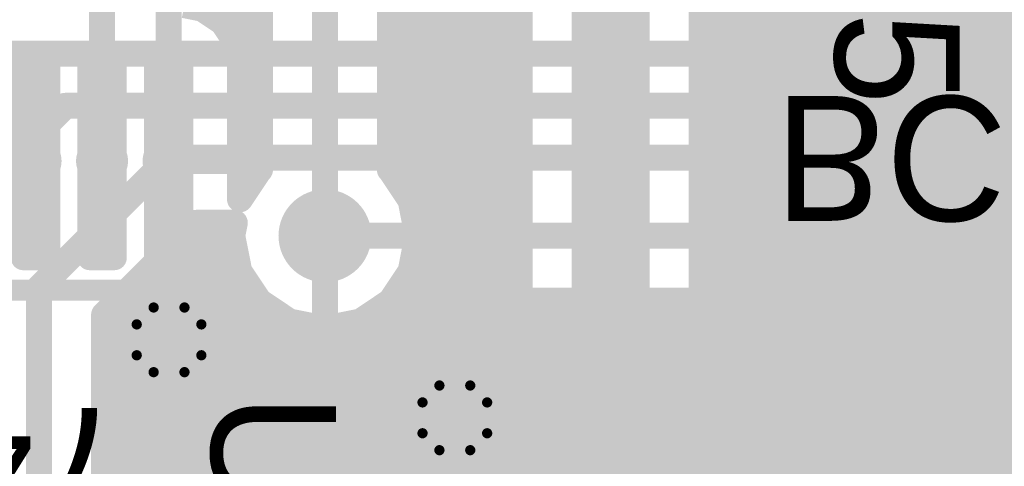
# Model space of a CAD drawing. Extents: x 90 to 214, y 61 to 300.
# Tile 51 of 62: x 140.78 to 150.41, y 115.86 to 120.22. Entities that reach past the tile are written whole.
import ezdxf

# ---------------------------------------------------------------- set-up
doc = ezdxf.new("R2010")
doc.units = 0
for name, color, linetype in [('Bot_Mask', 5, 'CONTINUOUS'), ('Bot_Silk', 7, 'CONTINUOUS'), ('Bottom', 2, 'CONTINUOUS'), ('GND', 12, 'CONTINUOUS'), ('PWR', 14, 'CONTINUOUS'), ('Top', 1, 'CONTINUOUS'), ('Top_Mask', 4, 'CONTINUOUS'), ('Top_Silk', 6, 'CONTINUOUS')]:
    doc.layers.add(name, color=color, linetype=linetype)

# ---------------------------------------------------------------- blocks, each defined once
blk = doc.blocks.new('UNIT_DISC')
at = {"linetype": 'CONTINUOUS', "const_width": 0.5}
blk.add_lwpolyline([(0.25, 0, 1), (-0.25, 0, 1)], format="xyb", close=True, dxfattribs=at)
blk = doc.blocks.new('SHAPE_EL_300_300_0_0_0_0')
at = {"xscale": 0.762, "yscale": 0.762, "zscale": 0.762}
blk.add_blockref('UNIT_DISC', (0, 0), dxfattribs=at)
blk = doc.blocks.new('SHAPE_EL_340_340_0_0_0_0')
at = {"xscale": 0.8636, "yscale": 0.8636, "zscale": 0.8636}
blk.add_blockref('UNIT_DISC', (0, 0), dxfattribs=at)
blk = doc.blocks.new('SHAPE_TH45_314_236_52_0_0_0')
at = {"linetype": 'CONTINUOUS', "const_width": 0.1}
for points in [[(0.15068, 0.3159, 0.2262769), (-0.15068, 0.3159, 0.2262769)], [(-0.3159, 0.15068, 0.2262769), (-0.3159, -0.15068, 0.2262769)], [(0.3159, -0.15068, 0.2262769), (0.3159, 0.15068, 0.2262769)], [(-0.15068, -0.3159, 0.2262769), (0.15068, -0.3159, 0.2262769)]]:
    blk.add_lwpolyline(points, format="xyb", dxfattribs=at)
at = {"xscale": 0.1, "yscale": 0.1, "zscale": 0.1}
for p in [(-0.15068, 0.3159), (0.15068, 0.3159), (-0.3159, 0.15068), (0.3159, 0.15068), (-0.3159, -0.15068), (0.3159, -0.15068), (-0.15068, -0.3159), (0.15068, -0.3159)]:
    blk.add_blockref('UNIT_DISC', p, dxfattribs=at)
blk = doc.blocks.new('SHAPE_EL_357_357_0_0_0_0')
at = {"xscale": 0.908, "yscale": 0.908, "zscale": 0.908}
blk.add_blockref('UNIT_DISC', (0, 0), dxfattribs=at)
blk = doc.blocks.new('V_EX30Y30D0_4A242')
at = {"layer": 'Bot_Mask'}
blk.add_blockref('SHAPE_EL_340_340_0_0_0_0', (0, 0), dxfattribs=at)
at = {"layer": 'Bottom'}
blk.add_blockref('SHAPE_EL_300_300_0_0_0_0', (0, 0), dxfattribs=at)
at = {"layer": 'GND'}
blk.add_blockref('SHAPE_TH45_314_236_52_0_0_0', (0, 0), dxfattribs=at)
at = {"layer": 'PWR'}
blk.add_blockref('SHAPE_EL_357_357_0_0_0_0', (0, 0), dxfattribs=at)
at = {"layer": 'Top'}
blk.add_blockref('SHAPE_EL_300_300_0_0_0_0', (0, 0), dxfattribs=at)
at = {"layer": 'Top_Mask'}
blk.add_blockref('SHAPE_EL_340_340_0_0_0_0', (0, 0), dxfattribs=at)
blk = doc.blocks.new('V_EX30Y30D0_4A53')
at = {"layer": 'Bot_Mask'}
blk.add_blockref('SHAPE_EL_340_340_0_0_0_0', (0, 0), dxfattribs=at)
at = {"layer": 'Bottom'}
blk.add_blockref('SHAPE_EL_300_300_0_0_0_0', (0, 0), dxfattribs=at)
at = {"layer": 'GND'}
blk.add_blockref('SHAPE_EL_357_357_0_0_0_0', (0, 0), dxfattribs=at)
at = {"layer": 'PWR'}
blk.add_blockref('SHAPE_EL_357_357_0_0_0_0', (0, 0), dxfattribs=at)
at = {"layer": 'Top'}
blk.add_blockref('SHAPE_EL_300_300_0_0_0_0', (0, 0), dxfattribs=at)
at = {"layer": 'Top_Mask'}
blk.add_blockref('SHAPE_EL_340_340_0_0_0_0', (0, 0), dxfattribs=at)
blk = doc.blocks.new('SMD_C2012_5006')
at = {"layer": 'Bot_Silk', "linetype": 'CONTINUOUS', "const_width": 0.2}
for points in [[(153.678, 119.518), (152.378, 119.518)], [(152.378, 119.518), (152.378, 117.718)], [(153.978, 119.218), (153.678, 119.518)], [(154.678, 119.518), (154.378, 119.218)], [(155.978, 119.518), (154.678, 119.518)], [(155.978, 117.718), (155.978, 119.518)], [(154.378, 119.218), (153.978, 119.218)], [(154.178, 119.218), (154.178, 118.018)], [(153.678, 117.718), (153.978, 118.018)], [(154.378, 118.018), (153.978, 118.018)], [(154.378, 118.018), (154.678, 117.718)], [(152.378, 117.718), (153.678, 117.718)], [(154.678, 117.718), (155.978, 117.718)]]:
    blk.add_lwpolyline(points, dxfattribs=at)
at = {"layer": 'Bot_Silk', "xscale": 0.2, "yscale": 0.2, "zscale": 0.2}
for p in [(152.378, 119.518), (152.378, 119.518), (153.678, 119.518), (153.678, 119.518), (154.678, 119.518), (154.678, 119.518), (155.978, 119.518), (155.978, 119.518), (153.978, 119.218), (153.978, 119.218), (154.178, 119.218), (154.378, 119.218), (154.378, 119.218), (153.978, 118.018), (153.978, 118.018), (154.178, 118.018), (154.378, 118.018), (154.378, 118.018), (152.378, 117.718), (152.378, 117.718), (153.678, 117.718), (153.678, 117.718), (154.678, 117.718), (154.678, 117.718), (155.978, 117.718), (155.978, 117.718)]:
    blk.add_blockref('UNIT_DISC', p, dxfattribs=at)
blk = doc.blocks.new('SHAPE_RR_393_511_0_0_0_0')
for points in [[(-0.25, -0.65), (0.25, -0.65), (-0.25, 0.65), (0.25, 0.65)], [(-0.5, -0.4), (0.5, -0.4), (-0.5, 0.4), (0.5, 0.4)]]:
    blk.add_solid(points)
at = {"xscale": 0.5, "yscale": 0.5, "zscale": 0.5}
for p in [(-0.25, 0.4), (0.25, 0.4), (-0.25, -0.4), (0.25, -0.4)]:
    blk.add_blockref('UNIT_DISC', p, dxfattribs=at)
blk = doc.blocks.new('SHAPE_RR_433_551_0_0_0_0')
for points in [[(-0.2754, -0.7008), (0.2754, -0.7008), (-0.2754, 0.7008), (0.2754, 0.7008)], [(-0.5508, -0.4254), (0.5508, -0.4254), (-0.5508, 0.4254), (0.5508, 0.4254)]]:
    blk.add_solid(points)
at = {"xscale": 0.5508, "yscale": 0.5508, "zscale": 0.5508}
for p in [(-0.2754, 0.4254), (0.2754, 0.4254), (-0.2754, -0.4254), (0.2754, -0.4254)]:
    blk.add_blockref('UNIT_DISC', p, dxfattribs=at)
blk = doc.blocks.new('P_SMD_RR1_0X1_324_F')
at = {"layer": 'Bot_Mask'}
blk.add_blockref('SHAPE_RR_433_551_0_0_0_0', (0, 0), dxfattribs=at)
at = {"layer": 'Bottom'}
blk.add_blockref('SHAPE_RR_393_511_0_0_0_0', (0, 0), dxfattribs=at)
blk = doc.blocks.new('P_SMD_RR1_0X1_3242_F')
at = {"layer": 'Bot_Mask'}
blk.add_blockref('SHAPE_RR_433_551_0_0_0_0', (0, 0), dxfattribs=at)
at = {"layer": 'Bottom'}
blk.add_blockref('SHAPE_RR_393_511_0_0_0_0', (0, 0), dxfattribs=at)
blk = doc.blocks.new('BC72')
blk.add_blockref('SMD_C2012_5006', (0, 0))
at = {"rotation": -180}
for name, p in [('P_SMD_RR1_0X1_3242_F', (153.178, 118.618)), ('P_SMD_RR1_0X1_324_F', (155.178, 118.618))]:
    blk.add_blockref(name, p, dxfattribs=at)
at = {"layer": 'Bot_Silk', "text_generation_flag": 2}
blk.add_text('BC72', height=1.2192, rotation=-180, dxfattribs=at).set_placement((148.16138, 119.47525))
blk = doc.blocks.new('74244_TSSOP_6458')
at = {"layer": 'Top_Silk', "linetype": 'CONTINUOUS', "const_width": 0.2032}
for points in [[(135.915, 117.579), (135.915, 113.479)], [(142.615, 117.579), (135.915, 117.579)], [(142.615, 113.479), (142.615, 117.579)], [(135.915, 113.479), (142.615, 113.479)]]:
    blk.add_lwpolyline(points, dxfattribs=at)
blk.add_lwpolyline([(142.215, 116.87, 1), (141.815, 116.87, 1)], format="xyb", close=True, dxfattribs=at)
at = {"layer": 'Top_Silk', "xscale": 0.2032, "yscale": 0.2032, "zscale": 0.2032}
for p in [(135.915, 117.579), (135.915, 117.579), (142.615, 117.579), (142.615, 117.579), (135.915, 113.479), (135.915, 113.479), (142.615, 113.479), (142.615, 113.479)]:
    blk.add_blockref('UNIT_DISC', p, dxfattribs=at)
blk = doc.blocks.new('SHAPE_RR_150_800_0_0_0_0')
for points in [[(-0.09525, -1.016), (0.09525, -1.016), (-0.09525, 1.016), (0.09525, 1.016)], [(-0.1905, -0.92075), (0.1905, -0.92075), (-0.1905, 0.92075), (0.1905, 0.92075)]]:
    blk.add_solid(points)
at = {"xscale": 0.1905, "yscale": 0.1905, "zscale": 0.1905}
for p in [(-0.09525, 0.92075), (0.09525, 0.92075), (-0.09525, -0.92075), (0.09525, -0.92075)]:
    blk.add_blockref('UNIT_DISC', p, dxfattribs=at)
blk = doc.blocks.new('SHAPE_RR_190_840_0_0_0_0')
for points in [[(-0.12065, -1.0668), (0.12065, -1.0668), (-0.12065, 1.0668), (0.12065, 1.0668)], [(-0.2413, -0.94615), (0.2413, -0.94615), (-0.2413, 0.94615), (0.2413, 0.94615)]]:
    blk.add_solid(points)
at = {"xscale": 0.2413, "yscale": 0.2413, "zscale": 0.2413}
for p in [(-0.12065, 0.94615), (0.12065, 0.94615), (-0.12065, -0.94615), (0.12065, -0.94615)]:
    blk.add_blockref('UNIT_DISC', p, dxfattribs=at)
blk = doc.blocks.new('SHAPE_EL_200_200_0_0_0_0')
at = {"xscale": 0.508, "yscale": 0.508, "zscale": 0.508}
blk.add_blockref('UNIT_DISC', (0, 0), dxfattribs=at)
blk = doc.blocks.new('SMD_RR15X8028')
at = {"layer": 'GND'}
blk.add_blockref('SHAPE_EL_200_200_0_0_0_0', (0, 0), dxfattribs=at)
at = {"layer": 'PWR'}
blk.add_blockref('SHAPE_EL_200_200_0_0_0_0', (0, 0), dxfattribs=at)
at = {"layer": 'Top'}
blk.add_blockref('SHAPE_RR_150_800_0_0_0_0', (0, 0), dxfattribs=at)
at = {"layer": 'Top_Mask'}
blk.add_blockref('SHAPE_RR_190_840_0_0_0_0', (0, 0), dxfattribs=at)
blk = doc.blocks.new('SMD_RR15X80')
at = {"layer": 'GND'}
blk.add_blockref('SHAPE_EL_200_200_0_0_0_0', (0, 0), dxfattribs=at)
at = {"layer": 'PWR'}
blk.add_blockref('SHAPE_EL_200_200_0_0_0_0', (0, 0), dxfattribs=at)
at = {"layer": 'Top'}
blk.add_blockref('SHAPE_RR_150_800_0_0_0_0', (0, 0), dxfattribs=at)
at = {"layer": 'Top_Mask'}
blk.add_blockref('SHAPE_RR_190_840_0_0_0_0', (0, 0), dxfattribs=at)
blk = doc.blocks.new('SMD_RR15X8052')
at = {"layer": 'GND'}
blk.add_blockref('SHAPE_EL_200_200_0_0_0_0', (0, 0), dxfattribs=at)
at = {"layer": 'PWR'}
blk.add_blockref('SHAPE_EL_200_200_0_0_0_0', (0, 0), dxfattribs=at)
at = {"layer": 'Top'}
blk.add_blockref('SHAPE_RR_150_800_0_0_0_0', (0, 0), dxfattribs=at)
at = {"layer": 'Top_Mask'}
blk.add_blockref('SHAPE_RR_190_840_0_0_0_0', (0, 0), dxfattribs=at)
blk = doc.blocks.new('SMD_RR15X80242')
at = {"layer": 'GND'}
blk.add_blockref('SHAPE_EL_200_200_0_0_0_0', (0, 0), dxfattribs=at)
at = {"layer": 'PWR'}
blk.add_blockref('SHAPE_EL_200_200_0_0_0_0', (0, 0), dxfattribs=at)
at = {"layer": 'Top'}
blk.add_blockref('SHAPE_RR_150_800_0_0_0_0', (0, 0), dxfattribs=at)
at = {"layer": 'Top_Mask'}
blk.add_blockref('SHAPE_RR_190_840_0_0_0_0', (0, 0), dxfattribs=at)
blk = doc.blocks.new('SMD_RR15X8025')
at = {"layer": 'GND'}
blk.add_blockref('SHAPE_EL_200_200_0_0_0_0', (0, 0), dxfattribs=at)
at = {"layer": 'PWR'}
blk.add_blockref('SHAPE_EL_200_200_0_0_0_0', (0, 0), dxfattribs=at)
at = {"layer": 'Top'}
blk.add_blockref('SHAPE_RR_150_800_0_0_0_0', (0, 0), dxfattribs=at)
at = {"layer": 'Top_Mask'}
blk.add_blockref('SHAPE_RR_190_840_0_0_0_0', (0, 0), dxfattribs=at)
blk = doc.blocks.new('SMD_RR15X8024')
at = {"layer": 'GND'}
blk.add_blockref('SHAPE_EL_200_200_0_0_0_0', (0, 0), dxfattribs=at)
at = {"layer": 'PWR'}
blk.add_blockref('SHAPE_EL_200_200_0_0_0_0', (0, 0), dxfattribs=at)
at = {"layer": 'Top'}
blk.add_blockref('SHAPE_RR_150_800_0_0_0_0', (0, 0), dxfattribs=at)
at = {"layer": 'Top_Mask'}
blk.add_blockref('SHAPE_RR_190_840_0_0_0_0', (0, 0), dxfattribs=at)
blk = doc.blocks.new('SMD_RR15X8055')
at = {"layer": 'GND'}
blk.add_blockref('SHAPE_EL_200_200_0_0_0_0', (0, 0), dxfattribs=at)
at = {"layer": 'PWR'}
blk.add_blockref('SHAPE_EL_200_200_0_0_0_0', (0, 0), dxfattribs=at)
at = {"layer": 'Top'}
blk.add_blockref('SHAPE_RR_150_800_0_0_0_0', (0, 0), dxfattribs=at)
at = {"layer": 'Top_Mask'}
blk.add_blockref('SHAPE_RR_190_840_0_0_0_0', (0, 0), dxfattribs=at)
blk = doc.blocks.new('SMD_RR15X8077')
at = {"layer": 'GND'}
blk.add_blockref('SHAPE_EL_200_200_0_0_0_0', (0, 0), dxfattribs=at)
at = {"layer": 'PWR'}
blk.add_blockref('SHAPE_EL_200_200_0_0_0_0', (0, 0), dxfattribs=at)
at = {"layer": 'Top'}
blk.add_blockref('SHAPE_RR_150_800_0_0_0_0', (0, 0), dxfattribs=at)
at = {"layer": 'Top_Mask'}
blk.add_blockref('SHAPE_RR_190_840_0_0_0_0', (0, 0), dxfattribs=at)
blk = doc.blocks.new('SMD_RR15X8023')
at = {"layer": 'GND'}
blk.add_blockref('SHAPE_EL_200_200_0_0_0_0', (0, 0), dxfattribs=at)
at = {"layer": 'PWR'}
blk.add_blockref('SHAPE_EL_200_200_0_0_0_0', (0, 0), dxfattribs=at)
at = {"layer": 'Top'}
blk.add_blockref('SHAPE_RR_150_800_0_0_0_0', (0, 0), dxfattribs=at)
at = {"layer": 'Top_Mask'}
blk.add_blockref('SHAPE_RR_190_840_0_0_0_0', (0, 0), dxfattribs=at)
blk = doc.blocks.new('SMD_RR15X8054')
at = {"layer": 'GND'}
blk.add_blockref('SHAPE_EL_200_200_0_0_0_0', (0, 0), dxfattribs=at)
at = {"layer": 'PWR'}
blk.add_blockref('SHAPE_EL_200_200_0_0_0_0', (0, 0), dxfattribs=at)
at = {"layer": 'Top'}
blk.add_blockref('SHAPE_RR_150_800_0_0_0_0', (0, 0), dxfattribs=at)
at = {"layer": 'Top_Mask'}
blk.add_blockref('SHAPE_RR_190_840_0_0_0_0', (0, 0), dxfattribs=at)
blk = doc.blocks.new('SMD_RR15X8029')
at = {"layer": 'GND'}
blk.add_blockref('SHAPE_EL_200_200_0_0_0_0', (0, 0), dxfattribs=at)
at = {"layer": 'PWR'}
blk.add_blockref('SHAPE_EL_200_200_0_0_0_0', (0, 0), dxfattribs=at)
at = {"layer": 'Top'}
blk.add_blockref('SHAPE_RR_150_800_0_0_0_0', (0, 0), dxfattribs=at)
at = {"layer": 'Top_Mask'}
blk.add_blockref('SHAPE_RR_190_840_0_0_0_0', (0, 0), dxfattribs=at)
blk = doc.blocks.new('SMD_RR15X8027')
at = {"layer": 'GND'}
blk.add_blockref('SHAPE_EL_200_200_0_0_0_0', (0, 0), dxfattribs=at)
at = {"layer": 'PWR'}
blk.add_blockref('SHAPE_EL_200_200_0_0_0_0', (0, 0), dxfattribs=at)
at = {"layer": 'Top'}
blk.add_blockref('SHAPE_RR_150_800_0_0_0_0', (0, 0), dxfattribs=at)
at = {"layer": 'Top_Mask'}
blk.add_blockref('SHAPE_RR_190_840_0_0_0_0', (0, 0), dxfattribs=at)
blk = doc.blocks.new('SMD_RR15X8085')
at = {"layer": 'GND'}
blk.add_blockref('SHAPE_EL_200_200_0_0_0_0', (0, 0), dxfattribs=at)
at = {"layer": 'PWR'}
blk.add_blockref('SHAPE_EL_200_200_0_0_0_0', (0, 0), dxfattribs=at)
at = {"layer": 'Top'}
blk.add_blockref('SHAPE_RR_150_800_0_0_0_0', (0, 0), dxfattribs=at)
at = {"layer": 'Top_Mask'}
blk.add_blockref('SHAPE_RR_190_840_0_0_0_0', (0, 0), dxfattribs=at)
blk = doc.blocks.new('SMD_RR15X8035')
at = {"layer": 'GND'}
blk.add_blockref('SHAPE_EL_200_200_0_0_0_0', (0, 0), dxfattribs=at)
at = {"layer": 'PWR'}
blk.add_blockref('SHAPE_EL_200_200_0_0_0_0', (0, 0), dxfattribs=at)
at = {"layer": 'Top'}
blk.add_blockref('SHAPE_RR_150_800_0_0_0_0', (0, 0), dxfattribs=at)
at = {"layer": 'Top_Mask'}
blk.add_blockref('SHAPE_RR_190_840_0_0_0_0', (0, 0), dxfattribs=at)
blk = doc.blocks.new('SMD_RR15X8053')
at = {"layer": 'GND'}
blk.add_blockref('SHAPE_EL_200_200_0_0_0_0', (0, 0), dxfattribs=at)
at = {"layer": 'PWR'}
blk.add_blockref('SHAPE_EL_200_200_0_0_0_0', (0, 0), dxfattribs=at)
at = {"layer": 'Top'}
blk.add_blockref('SHAPE_RR_150_800_0_0_0_0', (0, 0), dxfattribs=at)
at = {"layer": 'Top_Mask'}
blk.add_blockref('SHAPE_RR_190_840_0_0_0_0', (0, 0), dxfattribs=at)
blk = doc.blocks.new('U2')
at = {"rotation": 180}
for name, p in [('SMD_RR15X80242', (136.38513, 118.841)), ('SMD_RR15X8023', (137.03511, 118.841)), ('SMD_RR15X8077', (137.6851, 118.841)), ('SMD_RR15X8055', (138.33508, 118.841)), ('SMD_RR15X8035', (138.98507, 118.841)), ('SMD_RR15X80', (139.63506, 118.841)), ('SMD_RR15X8028', (140.28504, 118.841)), ('SMD_RR15X80', (140.93503, 118.841)), ('SMD_RR15X8052', (141.58501, 118.841)), ('SMD_RR15X80242', (142.235, 118.84)), ('SMD_RR15X8054', (136.38513, 112.237)), ('SMD_RR15X8029', (137.03511, 112.237)), ('SMD_RR15X8027', (137.6851, 112.237)), ('SMD_RR15X8085', (138.33508, 112.237)), ('SMD_RR15X80242', (138.98507, 112.237)), ('SMD_RR15X8053', (139.63506, 112.237)), ('SMD_RR15X80242', (140.28504, 112.237)), ('SMD_RR15X8025', (140.93503, 112.237)), ('SMD_RR15X80242', (141.585, 112.235)), ('SMD_RR15X8024', (142.235, 112.24))]:
    blk.add_blockref(name, p, dxfattribs=at)
blk.add_blockref('74244_TSSOP_6458', (0, 0))
at = {"layer": 'Top_Silk'}
blk.add_text('U2', height=1.2192, rotation=270, dxfattribs=at).set_placement((142.65275, 116.57011))
blk = doc.blocks.new('7414_TSSOP_8521')
at = {"layer": 'Top_Silk', "linetype": 'CONTINUOUS', "const_width": 0.2}
for points in [[(150.69401, 122.45401), (150.69401, 119.35399)], [(155.79399, 122.45401), (150.69401, 122.45401)], [(155.794, 122.454), (155.79399, 119.35399)], [(155.79399, 119.35399), (150.69401, 119.35399)]]:
    blk.add_lwpolyline(points, dxfattribs=at)
at = {"layer": 'Top_Silk', "linetype": 'CONTINUOUS', "const_width": 0.25}
blk.add_lwpolyline([(155.119, 121.929, 1), (155.369, 121.929, 1)], format="xyb", close=True, dxfattribs=at)
at = {"layer": 'Top_Silk', "xscale": 0.2, "yscale": 0.2, "zscale": 0.2}
for p in [(150.69401, 122.45401), (150.69401, 122.45401), (155.79399, 122.45401), (155.794, 122.454), (150.69401, 119.35399), (150.69401, 119.35399), (155.79399, 119.35399), (155.79399, 119.35399)]:
    blk.add_blockref('UNIT_DISC', p, dxfattribs=at)
blk = doc.blocks.new('SHAPE_RR_140_800_0_0_0_0')
for points in [[(-0.0889, -1.016), (0.0889, -1.016), (-0.0889, 1.016), (0.0889, 1.016)], [(-0.1778, -0.9271), (0.1778, -0.9271), (-0.1778, 0.9271), (0.1778, 0.9271)]]:
    blk.add_solid(points)
at = {"xscale": 0.1778, "yscale": 0.1778, "zscale": 0.1778}
for p in [(-0.0889, 0.9271), (0.0889, 0.9271), (-0.0889, -0.9271), (0.0889, -0.9271)]:
    blk.add_blockref('UNIT_DISC', p, dxfattribs=at)
blk = doc.blocks.new('SHAPE_RR_180_840_0_0_0_0')
for points in [[(-0.1143, -1.0668), (0.1143, -1.0668), (-0.1143, 1.0668), (0.1143, 1.0668)], [(-0.2286, -0.9525), (0.2286, -0.9525), (-0.2286, 0.9525), (0.2286, 0.9525)]]:
    blk.add_solid(points)
at = {"xscale": 0.2286, "yscale": 0.2286, "zscale": 0.2286}
for p in [(-0.1143, 0.9525), (0.1143, 0.9525), (-0.1143, -0.9525), (0.1143, -0.9525)]:
    blk.add_blockref('UNIT_DISC', p, dxfattribs=at)
blk = doc.blocks.new('SMD_RR14X8039')
at = {"layer": 'GND'}
blk.add_blockref('SHAPE_EL_200_200_0_0_0_0', (0, 0), dxfattribs=at)
at = {"layer": 'PWR'}
blk.add_blockref('SHAPE_EL_200_200_0_0_0_0', (0, 0), dxfattribs=at)
at = {"layer": 'Top'}
blk.add_blockref('SHAPE_RR_140_800_0_0_0_0', (0, 0), dxfattribs=at)
at = {"layer": 'Top_Mask'}
blk.add_blockref('SHAPE_RR_180_840_0_0_0_0', (0, 0), dxfattribs=at)
blk = doc.blocks.new('SMD_RR14X80242')
at = {"layer": 'GND'}
blk.add_blockref('SHAPE_EL_200_200_0_0_0_0', (0, 0), dxfattribs=at)
at = {"layer": 'PWR'}
blk.add_blockref('SHAPE_EL_200_200_0_0_0_0', (0, 0), dxfattribs=at)
at = {"layer": 'Top'}
blk.add_blockref('SHAPE_RR_140_800_0_0_0_0', (0, 0), dxfattribs=at)
at = {"layer": 'Top_Mask'}
blk.add_blockref('SHAPE_RR_180_840_0_0_0_0', (0, 0), dxfattribs=at)
blk = doc.blocks.new('SMD_RR14X80225')
at = {"layer": 'GND'}
blk.add_blockref('SHAPE_EL_200_200_0_0_0_0', (0, 0), dxfattribs=at)
at = {"layer": 'PWR'}
blk.add_blockref('SHAPE_EL_200_200_0_0_0_0', (0, 0), dxfattribs=at)
at = {"layer": 'Top'}
blk.add_blockref('SHAPE_RR_140_800_0_0_0_0', (0, 0), dxfattribs=at)
at = {"layer": 'Top_Mask'}
blk.add_blockref('SHAPE_RR_180_840_0_0_0_0', (0, 0), dxfattribs=at)
blk = doc.blocks.new('SMD_RR14X80145')
at = {"layer": 'GND'}
blk.add_blockref('SHAPE_EL_200_200_0_0_0_0', (0, 0), dxfattribs=at)
at = {"layer": 'PWR'}
blk.add_blockref('SHAPE_EL_200_200_0_0_0_0', (0, 0), dxfattribs=at)
at = {"layer": 'Top'}
blk.add_blockref('SHAPE_RR_140_800_0_0_0_0', (0, 0), dxfattribs=at)
at = {"layer": 'Top_Mask'}
blk.add_blockref('SHAPE_RR_180_840_0_0_0_0', (0, 0), dxfattribs=at)
blk = doc.blocks.new('SMD_RR14X8024')
at = {"layer": 'GND'}
blk.add_blockref('SHAPE_EL_200_200_0_0_0_0', (0, 0), dxfattribs=at)
at = {"layer": 'PWR'}
blk.add_blockref('SHAPE_EL_200_200_0_0_0_0', (0, 0), dxfattribs=at)
at = {"layer": 'Top'}
blk.add_blockref('SHAPE_RR_140_800_0_0_0_0', (0, 0), dxfattribs=at)
at = {"layer": 'Top_Mask'}
blk.add_blockref('SHAPE_RR_180_840_0_0_0_0', (0, 0), dxfattribs=at)
blk = doc.blocks.new('SMD_RR14X80204')
at = {"layer": 'GND'}
blk.add_blockref('SHAPE_EL_200_200_0_0_0_0', (0, 0), dxfattribs=at)
at = {"layer": 'PWR'}
blk.add_blockref('SHAPE_EL_200_200_0_0_0_0', (0, 0), dxfattribs=at)
at = {"layer": 'Top'}
blk.add_blockref('SHAPE_RR_140_800_0_0_0_0', (0, 0), dxfattribs=at)
at = {"layer": 'Top_Mask'}
blk.add_blockref('SHAPE_RR_180_840_0_0_0_0', (0, 0), dxfattribs=at)
blk = doc.blocks.new('SMD_RR14X8031')
at = {"layer": 'GND'}
blk.add_blockref('SHAPE_EL_200_200_0_0_0_0', (0, 0), dxfattribs=at)
at = {"layer": 'PWR'}
blk.add_blockref('SHAPE_EL_200_200_0_0_0_0', (0, 0), dxfattribs=at)
at = {"layer": 'Top'}
blk.add_blockref('SHAPE_RR_140_800_0_0_0_0', (0, 0), dxfattribs=at)
at = {"layer": 'Top_Mask'}
blk.add_blockref('SHAPE_RR_180_840_0_0_0_0', (0, 0), dxfattribs=at)
blk = doc.blocks.new('SMD_RR14X80')
at = {"layer": 'GND'}
blk.add_blockref('SHAPE_EL_200_200_0_0_0_0', (0, 0), dxfattribs=at)
at = {"layer": 'PWR'}
blk.add_blockref('SHAPE_EL_200_200_0_0_0_0', (0, 0), dxfattribs=at)
at = {"layer": 'Top'}
blk.add_blockref('SHAPE_RR_140_800_0_0_0_0', (0, 0), dxfattribs=at)
at = {"layer": 'Top_Mask'}
blk.add_blockref('SHAPE_RR_180_840_0_0_0_0', (0, 0), dxfattribs=at)
blk = doc.blocks.new('SMD_RR14X80211')
at = {"layer": 'GND'}
blk.add_blockref('SHAPE_EL_200_200_0_0_0_0', (0, 0), dxfattribs=at)
at = {"layer": 'PWR'}
blk.add_blockref('SHAPE_EL_200_200_0_0_0_0', (0, 0), dxfattribs=at)
at = {"layer": 'Top'}
blk.add_blockref('SHAPE_RR_140_800_0_0_0_0', (0, 0), dxfattribs=at)
at = {"layer": 'Top_Mask'}
blk.add_blockref('SHAPE_RR_180_840_0_0_0_0', (0, 0), dxfattribs=at)
blk = doc.blocks.new('U25')
for name, p in [('SMD_RR14X80242', (151.294, 123.679)), ('SMD_RR14X8031', (151.94399, 123.679)), ('SMD_RR14X80204', (152.594, 123.679)), ('SMD_RR14X80', (153.24399, 123.679)), ('SMD_RR14X80242', (153.894, 123.679)), ('SMD_RR14X8039', (154.54398, 123.679)), ('SMD_RR14X80225', (155.194, 123.679)), ('7414_TSSOP_8521', (0, 0)), ('SMD_RR14X80204', (151.294, 118.129)), ('SMD_RR14X80211', (151.94399, 118.129)), ('SMD_RR14X80', (152.594, 118.129)), ('SMD_RR14X80242', (153.24399, 118.129)), ('SMD_RR14X80225', (153.894, 118.129)), ('SMD_RR14X80145', (154.54398, 118.129)), ('SMD_RR14X8024', (155.194, 118.129))]:
    blk.add_blockref(name, p)
at = {"layer": 'Top_Silk'}
blk.add_text('U25', height=1.2192, rotation=270, dxfattribs=at).set_placement((148.74875, 122.38036))
blk = doc.blocks.new('CUPOUR_L1_F0_TT90_16054')
at = {"layer": 'Top', "linetype": 'CONTINUOUS', "const_width": 0.254}
for points in [[(145.669, 114.73083), (145.669, 122.84847)], [(147.447, 122.84847), (147.447, 114.64152)], [(143.129, 118.75489), (143.129, 120.5131)], [(144.399, 120.5131), (144.399, 118.75489)], [(142.235, 118.967), (142.235, 120.364)], [(142.38966, 120.364), (142.56562, 120.32899)], [(142.56562, 120.32899), (142.76516, 120.19566)], [(142.6554, 120.269), (143.129, 120.269)], [(144.399, 120.269), (145.669, 120.269)], [(147.447, 120.2055), (150.659, 120.2055)], [(142.76516, 120.19566), (142.89849, 119.99612)], [(142.84344, 120.0785), (143.129, 120.0785)], [(144.399, 120.0785), (145.669, 120.0785)], [(147.447, 120.015), (150.659, 120.015)], [(142.89849, 119.99612), (142.9335, 119.82016)], [(142.92, 119.888), (143.129, 119.888)], [(142.9335, 119.82016), (142.9335, 118.46721)], [(144.399, 119.888), (145.669, 119.888)], [(147.447, 119.8245), (150.659, 119.8245)], [(142.9335, 119.6975), (143.129, 119.6975)], [(144.399, 119.6975), (145.669, 119.6975)], [(147.447, 119.634), (150.659, 119.634)], [(142.9335, 119.507), (143.129, 119.507)], [(144.399, 119.507), (145.669, 119.507)], [(147.447, 119.4435), (150.659, 119.4435)], [(142.9335, 119.3165), (143.129, 119.3165)], [(144.399, 119.3165), (145.669, 119.3165)], [(147.447, 119.253), (150.63567, 119.253)], [(142.9335, 119.126), (143.129, 119.126)], [(144.399, 119.126), (145.669, 119.126)], [(147.447, 119.0625), (150.6082, 119.0625)], [(142.9335, 118.9355), (143.129, 118.9355)], [(144.399, 118.9355), (145.669, 118.9355)], [(147.447, 118.872), (150.6082, 118.872)], [(142.362, 118.84), (142.9335, 118.84)], [(142.9335, 118.46721), (143.12307, 118.75093)], [(142.9335, 118.745), (143.1191, 118.745)], [(143.12307, 118.75093), (143.129, 118.75489)], [(144.399, 118.75489), (144.40493, 118.75093)], [(144.40493, 118.75093), (144.60141, 118.45687)], [(144.40889, 118.745), (145.669, 118.745)], [(147.447, 118.6815), (150.6082, 118.6815)], [(142.9335, 118.5545), (142.99182, 118.5545)], [(144.53617, 118.5545), (145.669, 118.5545)], [(147.447, 118.491), (150.6082, 118.491)], [(144.60141, 118.45687), (144.67041, 118.11)], [(144.61988, 118.364), (145.669, 118.364)], [(147.447, 118.3005), (150.6082, 118.3005)], [(144.67041, 118.11), (144.60141, 117.76313)], [(144.65777, 118.1735), (145.669, 118.1735)], [(147.447, 118.11), (150.6082, 118.11)], [(144.64514, 117.983), (145.669, 117.983)], [(147.447, 117.9195), (150.6082, 117.9195)], [(144.60141, 117.76313), (144.40493, 117.46907)], [(144.60725, 117.7925), (145.669, 117.7925)], [(147.447, 117.729), (150.6082, 117.729)], [(144.49374, 117.602), (145.669, 117.602)], [(147.447, 117.5385), (150.6082, 117.5385)], [(144.40493, 117.46907), (144.399, 117.4651)], [(144.399, 117.4651), (144.399, 116.71231)], [(144.399, 117.4115), (145.669, 117.4115)], [(147.447, 117.348), (150.6082, 117.348)], [(144.399, 117.221), (145.669, 117.221)], [(147.447, 117.1575), (150.6082, 117.1575)], [(144.399, 117.0305), (145.669, 117.0305)], [(147.447, 116.967), (150.64418, 116.967)], [(144.399, 116.84), (145.669, 116.84)], [(147.447, 116.7765), (150.77145, 116.7765)], [(144.399, 116.71231), (144.399, 116.45969)], [(144.399, 116.6495), (145.669, 116.6495)], [(150.2623, 116.61633), (150.49569, 116.713)], [(150.49569, 116.713), (150.8624, 116.713)], [(147.447, 116.586), (150.23197, 116.586)], [(150.08367, 116.4377), (150.2623, 116.61633)], [(144.399, 116.45969), (144.30233, 116.2263)], [(144.39871, 116.459), (145.669, 116.459)], [(147.447, 116.3955), (150.04147, 116.3955)], [(149.7703, 116.12433), (150.08367, 116.4377)], [(144.3198, 116.2685), (145.669, 116.2685)], [(144.30233, 116.2263), (143.1077, 115.03167)], [(147.447, 116.205), (149.85097, 116.205)], [(144.15403, 116.078), (145.669, 116.078)], [(149.59167, 115.9457), (149.7703, 116.12433)], [(147.447, 116.0145), (149.66047, 116.0145)], [(143.96353, 115.8875), (145.669, 115.8875)], [(149.495, 115.71231), (149.59167, 115.9457)], [(147.447, 115.824), (149.54126, 115.824)]]:
    blk.add_lwpolyline(points, dxfattribs=at)
at = {"layer": 'Top', "xscale": 0.254, "yscale": 0.254, "zscale": 0.254}
for p in [(142.56562, 120.32899), (142.56562, 120.32899), (142.6554, 120.269), (143.129, 120.269), (144.399, 120.269), (145.669, 120.269), (147.447, 120.2055), (142.76516, 120.19566), (142.76516, 120.19566), (142.84344, 120.0785), (143.129, 120.0785), (144.399, 120.0785), (145.669, 120.0785), (147.447, 120.015), (142.89849, 119.99612), (142.89849, 119.99612), (142.92, 119.888), (142.9335, 119.82016), (142.9335, 119.82016), (143.129, 119.888), (144.399, 119.888), (145.669, 119.888), (147.447, 119.8245), (142.9335, 119.6975), (143.129, 119.6975), (144.399, 119.6975), (145.669, 119.6975), (147.447, 119.634), (142.9335, 119.507), (143.129, 119.507), (144.399, 119.507), (145.669, 119.507), (147.447, 119.4435), (142.9335, 119.3165), (143.129, 119.3165), (144.399, 119.3165), (145.669, 119.3165), (147.447, 119.253), (142.9335, 119.126), (143.129, 119.126), (144.399, 119.126), (145.669, 119.126), (147.447, 119.0625), (142.235, 118.967), (142.9335, 118.9355), (143.129, 118.9355), (144.399, 118.9355), (145.669, 118.9355), (147.447, 118.872), (142.362, 118.84), (142.9335, 118.84), (142.9335, 118.745), (143.1191, 118.745), (143.12307, 118.75093), (143.12307, 118.75093), (143.129, 118.75489), (143.129, 118.75489), (144.399, 118.75489), (144.399, 118.75489), (144.40493, 118.75093), (144.40493, 118.75093), (144.40889, 118.745), (145.669, 118.745), (147.447, 118.6815), (142.9335, 118.5545), (142.9335, 118.46721), (142.9335, 118.46721), (142.99182, 118.5545), (144.53617, 118.5545), (145.669, 118.5545), (147.447, 118.491), (144.60141, 118.45687), (144.60141, 118.45687), (144.61988, 118.364), (145.669, 118.364), (147.447, 118.3005), (144.65777, 118.1735), (144.67041, 118.11), (144.67041, 118.11), (145.669, 118.1735), (147.447, 118.11), (144.64514, 117.983), (145.669, 117.983), (147.447, 117.9195), (144.60141, 117.76313), (144.60141, 117.76313), (144.60725, 117.7925), (145.669, 117.7925), (147.447, 117.729), (144.49374, 117.602), (145.669, 117.602), (147.447, 117.5385), (144.399, 117.4651), (144.399, 117.4651), (144.399, 117.4115), (144.40493, 117.46907), (144.40493, 117.46907), (145.669, 117.4115), (147.447, 117.348), (144.399, 117.221), (145.669, 117.221), (147.447, 117.1575), (144.399, 117.0305), (145.669, 117.0305), (147.447, 116.967), (144.399, 116.84), (145.669, 116.84), (147.447, 116.7765), (144.399, 116.71231), (144.399, 116.71231), (144.399, 116.6495), (145.669, 116.6495), (150.49569, 116.713), (150.49569, 116.713), (147.447, 116.586), (150.23197, 116.586), (150.2623, 116.61633), (150.2623, 116.61633), (144.39871, 116.459), (144.399, 116.45969), (144.399, 116.45969), (145.669, 116.459), (147.447, 116.3955), (150.04147, 116.3955), (150.08367, 116.4377), (150.08367, 116.4377), (144.3198, 116.2685), (145.669, 116.2685), (144.30233, 116.2263), (144.30233, 116.2263), (147.447, 116.205), (149.85097, 116.205), (144.15403, 116.078), (145.669, 116.078), (149.7703, 116.12433), (149.7703, 116.12433), (147.447, 116.0145), (149.66047, 116.0145), (143.96353, 115.8875), (145.669, 115.8875), (149.59167, 115.9457), (149.59167, 115.9457), (147.447, 115.824), (149.54126, 115.824)]:
    blk.add_blockref('UNIT_DISC', p, dxfattribs=at)
blk = doc.blocks.new('CUPOUR_L2_F0_TT90_29388')
at = {"layer": 'Bottom', "linetype": 'CONTINUOUS', "const_width": 0.254}
for points in [[(150.90633, 119.0203), (149.63633, 117.7503)], [(150.37703, 118.491), (152.17, 118.491)], [(150.18653, 118.3005), (152.17, 118.3005)], [(142.50303, 118.237), (141.605, 117.33897)], [(142.88285, 118.237), (142.50303, 118.237)], [(142.85759, 118.11), (142.88285, 118.237)], [(142.37603, 118.11), (142.85759, 118.11)], [(142.92659, 117.76313), (142.85759, 118.11)], [(149.99603, 118.11), (152.17663, 118.11)], [(142.18553, 117.9195), (142.89548, 117.9195)], [(149.80553, 117.9195), (152.21581, 117.9195)], [(141.99503, 117.729), (142.94939, 117.729)], [(143.12307, 117.46907), (142.92659, 117.76313)], [(149.63633, 117.7503), (149.4577, 117.57167)], [(149.61503, 117.729), (152.34311, 117.729)], [(141.80453, 117.5385), (143.07667, 117.5385)], [(149.4577, 117.57167), (149.22431, 117.475)], [(149.37761, 117.5385), (152.58058, 117.5385)], [(143.41713, 117.27259), (143.12307, 117.46907)], [(144.40493, 117.46907), (144.11087, 117.27259)], [(144.40889, 117.475), (144.40493, 117.46907)], [(149.22431, 117.475), (144.40889, 117.475)], [(141.605, 117.33897), (141.605, 114.94489)], [(141.61403, 117.348), (143.30426, 117.348)], [(144.22373, 117.348), (154.289, 117.348)], [(143.764, 117.20359), (143.41713, 117.27259)], [(144.11087, 117.27259), (143.764, 117.20359)], [(141.605, 117.1575), (154.289, 117.1575)], [(141.605, 116.967), (154.289, 116.967)], [(141.605, 116.7765), (154.289, 116.7765)], [(141.605, 116.586), (154.289, 116.586)], [(141.605, 116.3955), (154.289, 116.3955)], [(141.605, 116.205), (154.289, 116.205)], [(141.605, 116.0145), (154.289, 116.0145)], [(141.605, 115.824), (154.289, 115.824)]]:
    blk.add_lwpolyline(points, dxfattribs=at)
at = {"layer": 'Bottom', "xscale": 0.254, "yscale": 0.254, "zscale": 0.254}
for p in [(150.37703, 118.491), (150.18653, 118.3005), (142.50303, 118.237), (142.50303, 118.237), (142.88285, 118.237), (142.88285, 118.237), (142.37603, 118.11), (142.85759, 118.11), (142.85759, 118.11), (142.85759, 118.11), (149.99603, 118.11), (142.18553, 117.9195), (142.89548, 117.9195), (149.80553, 117.9195), (141.99503, 117.729), (142.92659, 117.76313), (142.92659, 117.76313), (142.94939, 117.729), (149.61503, 117.729), (149.63633, 117.7503), (149.63633, 117.7503), (141.80453, 117.5385), (143.07667, 117.5385), (149.37761, 117.5385), (149.4577, 117.57167), (149.4577, 117.57167), (143.12307, 117.46907), (143.12307, 117.46907), (144.40493, 117.46907), (144.40493, 117.46907), (144.40889, 117.475), (144.40889, 117.475), (149.22431, 117.475), (149.22431, 117.475), (141.605, 117.33897), (141.605, 117.33897), (141.61403, 117.348), (143.30426, 117.348), (144.22373, 117.348), (143.41713, 117.27259), (143.41713, 117.27259), (144.11087, 117.27259), (144.11087, 117.27259), (141.605, 117.1575), (143.764, 117.20359), (143.764, 117.20359), (141.605, 116.967), (141.605, 116.7765), (141.605, 116.586), (141.605, 116.3955), (141.605, 116.205), (141.605, 116.0145), (141.605, 115.824)]:
    blk.add_blockref('UNIT_DISC', p, dxfattribs=at)
blk = doc.blocks.new('POLY_S3_L6_36921')
at = {"layer": 'Top_Silk'}
blk.add_solid([(143.002, 121.2215), (141.478, 121.2215), (142.24, 120.2055)], dxfattribs=at)

msp = doc.modelspace()

# ---------------------------------------------------------------- linework, layer by layer
at = {"layer": 'Bottom', "linetype": 'CONTINUOUS', "const_width": 0.254}
for points in [[(149.86, 120.142), (149.86, 151.638)], [(150.368, 150.876), (150.368, 119.38)], [(147.574, 119.888), (148.844, 121.158)], [(148.082, 119.38), (149.352, 120.65)], [(148.59, 118.872), (149.86, 120.142)], [(140.462, 119.888), (147.574, 119.888)], [(139.954, 118.11), (141.224, 119.38)], [(141.224, 119.38), (148.082, 119.38)], [(150.368, 119.38), (149.098, 118.11)], [(140.97, 117.602), (142.24, 118.872)], [(142.24, 118.872), (148.59, 118.872)], [(149.098, 118.11), (143.764, 118.11)], [(140.97, 114.3), (140.97, 117.602)]]:
    msp.add_lwpolyline(points, dxfattribs=at)
at = {"layer": 'Top', "linetype": 'CONTINUOUS'}
for points, const_width in [([(146.558, 122.936), (146.558, 114.554)], 0.762), ([(141.58501, 118.841), (141.58501, 121.81299)], 0.254), ([(143.764, 121.158), (143.764, 118.11)], 0.254), ([(141.58501, 118.841), (141.58502, 118.841)], 0.254), ([(142.235, 118.84), (142.235, 117.099)], 0.254), ([(143.764, 116.586), (143.764, 118.11)], 0.254), ([(142.235, 117.099), (142.24, 117.094)], 0.254), ([(142.748, 115.57), (143.764, 116.586)], 0.254), ([(150.622, 116.078), (150.13, 115.586)], 0.254)]:
    msp.add_lwpolyline(points, dxfattribs=dict(at, const_width=const_width))

# ---------------------------------------------------------------- block references
for name, p in [('CUPOUR_L2_F0_TT90_29388', (0, 0)), ('CUPOUR_L1_F0_TT90_16054', (0, 0)), ('U25', (0, 0)), ('POLY_S3_L6_36921', (0, 0)), ('U2', (0, 0)), ('BC72', (0, 0)), ('V_EX30Y30D0_4A53', (143.764, 118.11)), ('V_EX30Y30D0_4A242', (142.24, 117.094)), ('V_EX30Y30D0_4A242', (145.034, 116.332))]:
    msp.add_blockref(name, p)
at = {"layer": 'Bottom', "xscale": 0.254, "yscale": 0.254, "zscale": 0.254}
for p in [(149.86, 120.142), (149.86, 120.142), (147.574, 119.888), (147.574, 119.888), (141.224, 119.38), (141.224, 119.38), (148.082, 119.38), (148.082, 119.38), (150.368, 119.38), (150.368, 119.38), (142.24, 118.872), (142.24, 118.872), (148.59, 118.872), (148.59, 118.872), (143.764, 118.11), (149.098, 118.11), (149.098, 118.11), (140.97, 117.602), (140.97, 117.602)]:
    msp.add_blockref('UNIT_DISC', p, dxfattribs=at)
at = {"layer": 'Top', "xscale": 0.254, "yscale": 0.254, "zscale": 0.254}
for p in [(141.58501, 118.841), (141.58501, 118.841), (141.58502, 118.841), (142.235, 118.84), (143.764, 118.11), (143.764, 118.11), (142.235, 117.099), (142.235, 117.099), (142.24, 117.094), (143.764, 116.586), (143.764, 116.586)]:
    msp.add_blockref('UNIT_DISC', p, dxfattribs=at)

# ---------------------------------------------------------------- texts
at = {"layer": 'Top_Silk'}
msp.add_text('74244', height=1.2192, rotation=180, dxfattribs=at).set_placement((141.82725, 116.42725))

doc.saveas('drawing.dxf')
